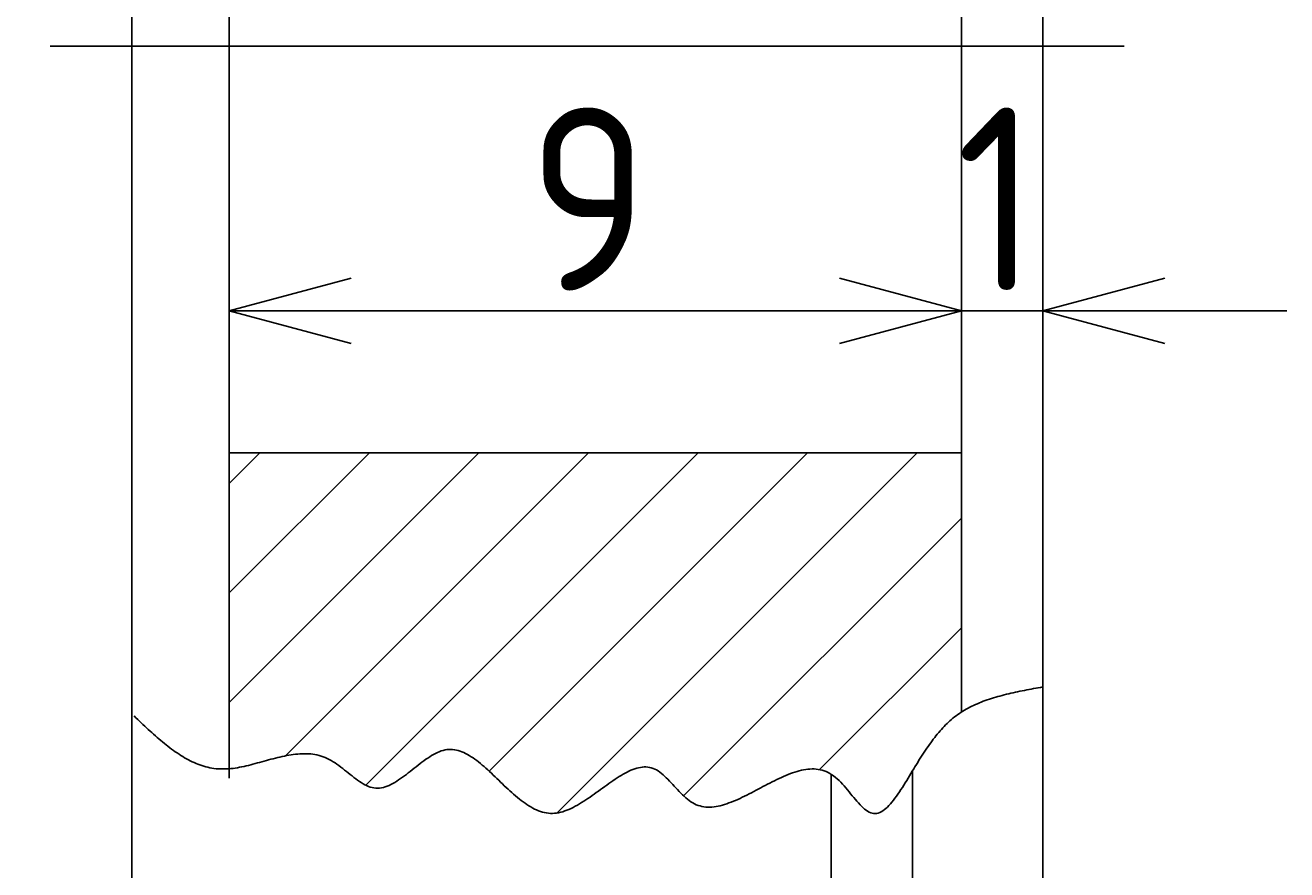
# Model space of a CAD drawing. Extents: x 57 to 183, y -13 to 97.
# Tile 7 of 10: x 168 to 183, y 17 to 28. Entities that reach past the tile are written whole.
import ezdxf

# ---------------------------------------------------------------- set-up
doc = ezdxf.new("R2010")
doc.units = 0
doc.linetypes.add('CENTER', pattern=[50.8, 31.75, -6.35, 6.35, -6.35])
doc.layers.get('0').update_dxf_attribs({"linetype": 'CONTINUOUS'})
doc.layers.get('DEFPOINTS').update_dxf_attribs({"linetype": 'CONTINUOUS'})
for name, color, linetype in [('18', 7, 'CONTINUOUS'), ('18-0-CON', 3, 'CONTINUOUS'), ('18-2-SEN', 1, 'CENTER'), ('35-0-CON', 7, 'CONTINUOUS')]:
    doc.layers.add(name, color=color, linetype=linetype)
doc.styles.add('DIMENSION', font='isocp.shx', dxfattribs={"bigfont": 'bigfont.shx'})
doc.dimstyles.get("Standard").update_dxf_attribs({"dimtxt": 0.18, "dimasz": 0.18, "dimexe": 0.18, "dimexo": 0.0625, "dimgap": 0.09, "dimtad": 0, "dimtih": 1, "dimtoh": 1, "dimzin": 0, "dimcen": 0.09, "dimazin": 3, "dimtfac": 1, "dimtofl": 0, "dimtmove": 0, "dimatfit": 3})

# ---------------------------------------------------------------- blocks, each defined once
blk = doc.blocks.new('_OPEN30')
at = {"color": 0, "linetype": 'BYBLOCK'}
for p, q in [((-1, 0.268), (0, 0)), ((0, 0), (-1, -0.268)), ((0, 0), (-1, 0))]:
    blk.add_line(p, q, dxfattribs=at)
blk = doc.blocks.new('*D171')
at = {"layer": '18-0-CON', "color": 161}
for p, q in [((179.336, 27.287), (179.336, 23.283)), ((180.336, 27.287), (180.336, 23.283)), ((177.836, 24.283), (176.336, 24.283)), ((180.336, 24.283), (179.336, 24.283)), ((181.836, 24.283), (183.336, 24.283))]:
    blk.add_line(p, q, dxfattribs=at)
at = {"layer": 'DEFPOINTS', "color": 0}
for p in [(179.336, 27.537), (180.336, 27.537), (179.336, 24.283)]:
    blk.add_point(p, dxfattribs=at)
at = {"layer": '18-0-CON', "color": 161, "xscale": 1.500000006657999, "yscale": 1.500000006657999, "zscale": 1.500000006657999}
blk.add_blockref('_OPEN30', (179.336, 24.283), dxfattribs=at)
at = {"layer": '18-0-CON', "color": 161, "xscale": 1.500000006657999, "yscale": 1.500000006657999, "zscale": 1.500000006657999, "rotation": 180}
blk.add_blockref('_OPEN30', (180.336, 24.283), dxfattribs=at)
at = {"layer": '35-0-CON', "color": 161, "style": 'DIMENSION'}
blk.add_text('1', height=2.25, dxfattribs=at).set_placement((179.274, 24.533))
blk = doc.blocks.new('*D172')
at = {"layer": '18-0-CON', "color": 161}
for p, q in [((170.336, 27.287), (170.336, 23.283)), ((179.336, 27.287), (179.336, 23.283)), ((177.836, 24.283), (171.836, 24.283))]:
    blk.add_line(p, q, dxfattribs=at)
at = {"layer": 'DEFPOINTS', "color": 0}
for p in [(170.336, 27.537), (179.336, 27.537), (170.336, 24.283)]:
    blk.add_point(p, dxfattribs=at)
at = {"layer": '18-0-CON', "color": 161, "xscale": 1.500000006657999, "yscale": 1.500000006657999, "zscale": 1.500000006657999, "rotation": 180}
blk.add_blockref('_OPEN30', (170.336, 24.283), dxfattribs=at)
at = {"layer": '18-0-CON', "color": 161, "xscale": 1.500000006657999, "yscale": 1.500000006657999, "zscale": 1.500000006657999}
blk.add_blockref('_OPEN30', (179.336, 24.283), dxfattribs=at)
at = {"layer": '35-0-CON', "color": 161, "style": 'DIMENSION'}
blk.add_text('9', height=2.25, dxfattribs=at).set_placement((174.011, 24.533))
blk = doc.blocks.new('*U174')
at = {"layer": '35-0-CON', "color": 161, "style": 'DIMENSION'}
for s, p in [('52.4', (159.75, 25.737)), ('∅', (159.75, 23.712))]:
    blk.add_text(s, height=2.25, rotation=90, dxfattribs=at).set_placement(p)
blk = doc.blocks.new('*D173')
at = {"layer": '18-0-CON', "color": 161}
for p, q in [((170.586, 53.737), (159, 53.737)), ((160, 52.237), (160, 2.837)), ((170.586, 1.337), (159, 1.337))]:
    blk.add_line(p, q, dxfattribs=at)
at = {"layer": 'DEFPOINTS', "color": 0}
for p in [(170.836, 53.737), (160, 1.337), (170.836, 1.337)]:
    blk.add_point(p, dxfattribs=at)
at = {"layer": '18-0-CON', "color": 161, "xscale": 1.500000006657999, "yscale": 1.500000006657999, "zscale": 1.500000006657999}
for p, rotation in [((160, 53.737), 90), ((160, 1.337), 270)]:
    blk.add_blockref('_OPEN30', p, dxfattribs=dict(at, rotation=rotation))
at = {"layer": '35-0-CON'}
blk.add_blockref('*U174', (0, 0), dxfattribs=at)
blk = doc.blocks.new('*U176')
at = {"layer": '35-0-CON', "color": 161, "style": 'DIMENSION'}
for s, p in [('57', (154.75, 26.974)), ('∅', (154.75, 24.949))]:
    blk.add_text(s, height=2.25, rotation=90, dxfattribs=at).set_placement(p)
blk = doc.blocks.new('*D175')
at = {"layer": '18-0-CON', "color": 161}
for p, q in [((177.486, 56.037), (154, 56.037)), ((155, 54.537), (155, 0.537)), ((177.486, -0.963), (154, -0.963))]:
    blk.add_line(p, q, dxfattribs=at)
at = {"layer": 'DEFPOINTS', "color": 0}
for p in [(177.736, 56.037), (155, -0.963), (177.736, -0.963)]:
    blk.add_point(p, dxfattribs=at)
at = {"layer": '18-0-CON', "color": 161, "xscale": 1.500000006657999, "yscale": 1.500000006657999, "zscale": 1.500000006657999}
for p, rotation in [((155, 56.037), 90), ((155, -0.963), 270)]:
    blk.add_blockref('_OPEN30', p, dxfattribs=dict(at, rotation=rotation))
at = {"layer": '35-0-CON'}
blk.add_blockref('*U176', (0, 0), dxfattribs=at)
blk = doc.blocks.new('*X188')
at = {"color": 0}
for p, q in [((173.976, 32.537), (179.199, 37.76)), ((174.371, 36.973), (175.126, 37.728)), ((170.336, 36.98), (170.851, 37.494)), ((170.336, 34.286), (173.356, 37.306)), ((172.629, 32.537), (177.371, 37.279)), ((170.336, 35.633), (171.839, 37.135)), ((171.282, 32.537), (175.833, 37.088)), ((170.336, 32.938), (173.98, 36.582)), ((175.323, 32.537), (179.336, 36.55)), ((176.67, 32.537), (179.336, 35.203)), ((178.017, 32.537), (179.336, 33.856)), ((170.336, 19.468), (173.405, 22.537)), ((170.336, 20.815), (172.058, 22.537)), ((170.336, 22.162), (170.711, 22.537)), ((171.027, 18.812), (174.752, 22.537)), ((172.014, 18.451), (176.099, 22.537)), ((173.532, 18.622), (177.446, 22.537)), ((174.365, 18.109), (178.793, 22.537)), ((175.922, 18.318), (179.336, 21.733)), ((177.593, 18.643), (179.336, 20.386))]:
    blk.add_line(p, q, dxfattribs=at)

msp = doc.modelspace()

# ---------------------------------------------------------------- linework, layer by layer
at = {"layer": '18'}
msp.add_polyline3d([(169.167, 19.302, 0), (169.188, 19.281, 0), (169.21, 19.26, 0), (169.231, 19.239, 0), (169.253, 19.219, 0), (169.275, 19.198, 0), (169.296, 19.178, 0), (169.318, 19.157, 0), (169.34, 19.137, 0), (169.362, 19.117, 0), (169.384, 19.097, 0), (169.405, 19.078, 0), (169.427, 19.058, 0), (169.449, 19.039, 0), (169.471, 19.02, 0), (169.493, 19.001, 0), (169.515, 18.983, 0), (169.538, 18.964, 0), (169.56, 18.947, 0), (169.582, 18.929, 0), (169.604, 18.912, 0), (169.627, 18.895, 0), (169.649, 18.878, 0), (169.672, 18.862, 0), (169.695, 18.847, 0), (169.718, 18.832, 0), (169.74, 18.817, 0), (169.763, 18.803, 0), (169.786, 18.789, 0), (169.81, 18.776, 0), (169.833, 18.763, 0), (169.856, 18.751, 0), (169.88, 18.74, 0), (169.904, 18.729, 0), (169.928, 18.719, 0), (169.951, 18.709, 0), (169.976, 18.7, 0), (170, 18.692, 0), (170.024, 18.684, 0), (170.049, 18.677, 0), (170.073, 18.671, 0), (170.098, 18.666, 0), (170.123, 18.661, 0), (170.148, 18.657, 0), (170.173, 18.654, 0), (170.199, 18.652, 0), (170.225, 18.65, 0), (170.25, 18.65, 0), (170.276, 18.65, 0), (170.303, 18.651, 0), (170.329, 18.653, 0), (170.355, 18.655, 0), (170.382, 18.658, 0), (170.409, 18.662, 0), (170.436, 18.666, 0), (170.463, 18.671, 0), (170.49, 18.677, 0), (170.517, 18.682, 0), (170.544, 18.689, 0), (170.572, 18.695, 0), (170.599, 18.702, 0), (170.626, 18.709, 0), (170.654, 18.716, 0), (170.682, 18.724, 0), (170.709, 18.731, 0), (170.737, 18.739, 0), (170.765, 18.747, 0), (170.792, 18.754, 0), (170.82, 18.762, 0), (170.848, 18.769, 0), (170.875, 18.776, 0), (170.903, 18.784, 0), (170.931, 18.791, 0), (170.958, 18.797, 0), (170.986, 18.803, 0), (171.014, 18.809, 0), (171.041, 18.815, 0), (171.068, 18.82, 0), (171.096, 18.824, 0), (171.123, 18.828, 0), (171.15, 18.832, 0), (171.177, 18.834, 0), (171.204, 18.836, 0), (171.231, 18.838, 0), (171.257, 18.838, 0), (171.284, 18.838, 0), (171.31, 18.837, 0), (171.337, 18.835, 0), (171.363, 18.832, 0), (171.389, 18.828, 0), (171.414, 18.823, 0), (171.44, 18.816, 0), (171.465, 18.809, 0), (171.49, 18.801, 0), (171.515, 18.791, 0), (171.54, 18.78, 0), (171.564, 18.768, 0), (171.589, 18.754, 0), (171.613, 18.74, 0), (171.637, 18.724, 0), (171.66, 18.708, 0), (171.684, 18.691, 0), (171.707, 18.673, 0), (171.73, 18.655, 0), (171.753, 18.637, 0), (171.776, 18.619, 0), (171.799, 18.601, 0), (171.822, 18.582, 0), (171.845, 18.564, 0), (171.867, 18.547, 0), (171.89, 18.53, 0), (171.912, 18.513, 0), (171.935, 18.498, 0), (171.957, 18.483, 0), (171.98, 18.469, 0), (172.002, 18.457, 0), (172.025, 18.446, 0), (172.047, 18.436, 0), (172.07, 18.428, 0), (172.093, 18.421, 0), (172.115, 18.417, 0), (172.138, 18.414, 0), (172.161, 18.413, 0), (172.184, 18.415, 0), (172.207, 18.418, 0), (172.23, 18.423, 0), (172.254, 18.43, 0), (172.277, 18.438, 0), (172.3, 18.448, 0), (172.324, 18.459, 0), (172.348, 18.472, 0), (172.371, 18.485, 0), (172.395, 18.5, 0), (172.418, 18.515, 0), (172.442, 18.532, 0), (172.466, 18.549, 0), (172.49, 18.566, 0), (172.514, 18.584, 0), (172.537, 18.603, 0), (172.561, 18.621, 0), (172.585, 18.64, 0), (172.609, 18.659, 0), (172.633, 18.678, 0), (172.657, 18.697, 0), (172.681, 18.716, 0), (172.705, 18.734, 0), (172.729, 18.751, 0), (172.752, 18.769, 0), (172.776, 18.785, 0), (172.8, 18.801, 0), (172.824, 18.815, 0), (172.848, 18.829, 0), (172.871, 18.842, 0), (172.895, 18.853, 0), (172.918, 18.863, 0), (172.942, 18.872, 0), (172.965, 18.879, 0), (172.989, 18.884, 0), (173.012, 18.888, 0), (173.035, 18.89, 0), (173.059, 18.89, 0), (173.082, 18.889, 0), (173.105, 18.886, 0), (173.128, 18.882, 0), (173.151, 18.876, 0), (173.174, 18.869, 0), (173.196, 18.86, 0), (173.219, 18.851, 0), (173.242, 18.84, 0), (173.265, 18.828, 0), (173.287, 18.815, 0), (173.31, 18.801, 0), (173.333, 18.786, 0), (173.355, 18.77, 0), (173.378, 18.753, 0), (173.401, 18.736, 0), (173.423, 18.718, 0), (173.446, 18.699, 0), (173.468, 18.679, 0), (173.491, 18.66, 0), (173.513, 18.639, 0), (173.536, 18.618, 0), (173.559, 18.597, 0), (173.581, 18.576, 0), (173.604, 18.554, 0), (173.627, 18.533, 0), (173.649, 18.511, 0), (173.672, 18.489, 0), (173.695, 18.467, 0), (173.717, 18.445, 0), (173.74, 18.424, 0), (173.763, 18.402, 0), (173.786, 18.381, 0), (173.809, 18.36, 0), (173.832, 18.34, 0), (173.855, 18.32, 0), (173.878, 18.3, 0), (173.902, 18.281, 0), (173.925, 18.263, 0), (173.948, 18.245, 0), (173.972, 18.228, 0), (173.995, 18.212, 0), (174.019, 18.197, 0), (174.042, 18.183, 0), (174.066, 18.169, 0), (174.09, 18.157, 0), (174.114, 18.146, 0), (174.138, 18.136, 0), (174.162, 18.127, 0), (174.186, 18.12, 0), (174.211, 18.114, 0), (174.235, 18.109, 0), (174.26, 18.106, 0), (174.285, 18.104, 0), (174.31, 18.104, 0), (174.335, 18.105, 0), (174.36, 18.108, 0), (174.385, 18.113, 0), (174.41, 18.118, 0), (174.436, 18.125, 0), (174.461, 18.134, 0), (174.487, 18.143, 0), (174.512, 18.154, 0), (174.538, 18.166, 0), (174.564, 18.178, 0), (174.59, 18.192, 0), (174.615, 18.206, 0), (174.641, 18.221, 0), (174.667, 18.237, 0), (174.693, 18.253, 0), (174.719, 18.27, 0), (174.745, 18.288, 0), (174.771, 18.305, 0), (174.797, 18.323, 0), (174.823, 18.342, 0), (174.848, 18.36, 0), (174.874, 18.379, 0), (174.9, 18.398, 0), (174.926, 18.416, 0), (174.951, 18.435, 0), (174.977, 18.453, 0), (175.002, 18.471, 0), (175.027, 18.489, 0), (175.053, 18.506, 0), (175.078, 18.523, 0), (175.103, 18.54, 0), (175.128, 18.556, 0), (175.153, 18.571, 0), (175.177, 18.585, 0), (175.202, 18.599, 0), (175.226, 18.612, 0), (175.25, 18.624, 0), (175.274, 18.634, 0), (175.298, 18.644, 0), (175.322, 18.652, 0), (175.345, 18.66, 0), (175.368, 18.666, 0), (175.391, 18.67, 0), (175.414, 18.674, 0), (175.437, 18.675, 0), (175.459, 18.675, 0), (175.481, 18.674, 0), (175.503, 18.67, 0), (175.524, 18.665, 0), (175.546, 18.658, 0), (175.567, 18.649, 0), (175.588, 18.638, 0), (175.608, 18.626, 0), (175.628, 18.611, 0), (175.649, 18.596, 0), (175.669, 18.579, 0), (175.688, 18.561, 0), (175.708, 18.542, 0), (175.728, 18.523, 0), (175.748, 18.502, 0), (175.767, 18.481, 0), (175.787, 18.46, 0), (175.806, 18.439, 0), (175.826, 18.417, 0), (175.846, 18.396, 0), (175.866, 18.374, 0), (175.886, 18.354, 0), (175.906, 18.334, 0), (175.927, 18.314, 0), (175.947, 18.295, 0), (175.968, 18.278, 0), (175.989, 18.261, 0), (176.011, 18.246, 0), (176.033, 18.233, 0), (176.055, 18.221, 0), (176.077, 18.21, 0), (176.1, 18.202, 0), (176.123, 18.195, 0), (176.147, 18.189, 0), (176.171, 18.185, 0), (176.195, 18.182, 0), (176.22, 18.181, 0), (176.244, 18.181, 0), (176.27, 18.182, 0), (176.295, 18.185, 0), (176.32, 18.189, 0), (176.346, 18.193, 0), (176.372, 18.199, 0), (176.399, 18.206, 0), (176.425, 18.213, 0), (176.452, 18.222, 0), (176.479, 18.232, 0), (176.506, 18.242, 0), (176.533, 18.253, 0), (176.561, 18.264, 0), (176.588, 18.276, 0), (176.616, 18.289, 0), (176.643, 18.302, 0), (176.671, 18.316, 0), (176.699, 18.329, 0), (176.727, 18.344, 0), (176.756, 18.358, 0), (176.784, 18.373, 0), (176.812, 18.388, 0), (176.84, 18.403, 0), (176.869, 18.418, 0), (176.897, 18.433, 0), (176.925, 18.448, 0), (176.954, 18.463, 0), (176.982, 18.477, 0), (177.01, 18.492, 0), (177.038, 18.506, 0), (177.067, 18.52, 0), (177.095, 18.534, 0), (177.123, 18.547, 0), (177.151, 18.559, 0), (177.179, 18.571, 0), (177.206, 18.582, 0), (177.234, 18.593, 0), (177.262, 18.603, 0), (177.289, 18.612, 0), (177.316, 18.62, 0), (177.343, 18.628, 0), (177.37, 18.634, 0), (177.397, 18.64, 0), (177.423, 18.644, 0), (177.449, 18.647, 0), (177.475, 18.649, 0), (177.501, 18.65, 0), (177.527, 18.65, 0), (177.552, 18.648, 0), (177.577, 18.645, 0), (177.602, 18.641, 0), (177.626, 18.635, 0), (177.65, 18.627, 0), (177.674, 18.618, 0), (177.698, 18.607, 0), (177.721, 18.595, 0), (177.744, 18.58, 0), (177.766, 18.564, 0), (177.788, 18.547, 0), (177.81, 18.528, 0), (177.832, 18.508, 0), (177.853, 18.486, 0), (177.874, 18.464, 0), (177.894, 18.441, 0), (177.915, 18.418, 0), (177.935, 18.394, 0), (177.955, 18.37, 0), (177.975, 18.346, 0), (177.995, 18.322, 0), (178.014, 18.298, 0), (178.033, 18.275, 0), (178.052, 18.253, 0), (178.071, 18.232, 0), (178.09, 18.211, 0), (178.109, 18.192, 0), (178.128, 18.174, 0), (178.147, 18.158, 0), (178.165, 18.143, 0), (178.184, 18.131, 0), (178.202, 18.12, 0), (178.221, 18.112, 0), (178.24, 18.106, 0), (178.258, 18.102, 0), (178.277, 18.102, 0), (178.296, 18.104, 0), (178.314, 18.108, 0), (178.333, 18.115, 0), (178.352, 18.125, 0), (178.371, 18.136, 0), (178.39, 18.15, 0), (178.408, 18.165, 0), (178.427, 18.182, 0), (178.446, 18.201, 0), (178.464, 18.221, 0), (178.483, 18.243, 0), (178.502, 18.266, 0), (178.52, 18.29, 0), (178.538, 18.316, 0), (178.557, 18.342, 0), (178.575, 18.368, 0), (178.593, 18.396, 0), (178.611, 18.424, 0), (178.629, 18.452, 0), (178.647, 18.481, 0), (178.664, 18.509, 0), (178.682, 18.538, 0), (178.699, 18.567, 0), (178.716, 18.595, 0), (178.733, 18.623, 0), (178.75, 18.651, 0), (178.766, 18.678, 0), (178.783, 18.705, 0), (178.799, 18.731, 0), (178.815, 18.757, 0), (178.831, 18.783, 0), (178.847, 18.808, 0), (178.863, 18.833, 0), (178.879, 18.857, 0), (178.895, 18.881, 0), (178.911, 18.905, 0), (178.927, 18.928, 0), (178.943, 18.951, 0), (178.959, 18.973, 0), (178.975, 18.995, 0), (178.991, 19.016, 0), (179.008, 19.038, 0), (179.024, 19.058, 0), (179.04, 19.079, 0), (179.057, 19.099, 0), (179.074, 19.118, 0), (179.091, 19.137, 0), (179.108, 19.156, 0), (179.125, 19.174, 0), (179.142, 19.192, 0), (179.16, 19.209, 0), (179.178, 19.226, 0), (179.196, 19.243, 0), (179.215, 19.259, 0), (179.233, 19.275, 0), (179.253, 19.29, 0), (179.272, 19.305, 0), (179.292, 19.32, 0), (179.312, 19.334, 0), (179.332, 19.348, 0), (179.353, 19.361, 0), (179.374, 19.374, 0), (179.396, 19.386, 0), (179.418, 19.398, 0), (179.44, 19.41, 0), (179.463, 19.421, 0), (179.486, 19.432, 0), (179.509, 19.443, 0), (179.533, 19.453, 0), (179.557, 19.463, 0), (179.581, 19.473, 0), (179.605, 19.482, 0), (179.63, 19.491, 0), (179.655, 19.5, 0), (179.68, 19.508, 0), (179.706, 19.517, 0), (179.732, 19.524, 0), (179.758, 19.532, 0), (179.784, 19.54, 0), (179.81, 19.547, 0), (179.837, 19.554, 0), (179.864, 19.561, 0), (179.891, 19.568, 0), (179.918, 19.574, 0), (179.945, 19.581, 0), (179.972, 19.587, 0), (180, 19.593, 0), (180.027, 19.599, 0), (180.055, 19.605, 0), (180.083, 19.611, 0), (180.111, 19.616, 0), (180.139, 19.622, 0), (180.167, 19.627, 0), (180.195, 19.633, 0), (180.223, 19.638, 0), (180.252, 19.643, 0), (180.28, 19.649, 0), (180.308, 19.654, 0), (180.336, 19.659, 0)], dxfattribs=at)
at = {"layer": '18-2-SEN'}
msp.add_line((181.336, 27.537), (168.136, 27.537), dxfattribs=at)
at = {"layer": '35-0-CON'}
for p, q in [((180.336, 67.037), (180.336, -11.963)), ((169.136, 51.737), (169.136, 3.337)), ((170.336, 37.907), (170.336, 18.539)), ((179.336, 37.476), (179.336, 19.35)), ((170.336, 22.537), (179.336, 22.537)), ((178.736, 18.619), (178.736, 5.276)), ((177.736, 18.585), (177.736, 5.276))]:
    msp.add_line(p, q, dxfattribs=at)

# ---------------------------------------------------------------- block references
at = {"layer": '18-0-CON', "linetype": 'CONTINUOUS'}
msp.add_blockref('*X188', (0, 0), dxfattribs=at)

# ---------------------------------------------------------------- dimensions: what is measured, and where the dimension line sits
at = {"layer": '18-0-CON'}
for base, p1, p2, picture, middle in [((155, -0.963), (177.736, 56.037), (177.736, -0.963), '*D175', (153.625, 27.537)), ((160, 1.337), (170.836, 53.737), (170.836, 1.337), '*D173', (158.625, 27.537))]:
    dim = msp.add_linear_dim(base=base, p1=p1, p2=p2, angle=90, dimstyle='Standard', override={"dimscale": 0.5, "dimpost": '%%c<>', "dimtol": 0, "dimtp": 0.1, "dimtm": 0}, dxfattribs=at)
    dim.commit()
    dim.dimension.update_dxf_attribs({"geometry": picture, "text_midpoint": middle})
for base, p1, p2, picture, middle in [((170.336, 24.283), (179.336, 27.537), (170.336, 27.537), '*D172', (174.836, 25.658)), ((179.336, 24.283), (180.336, 27.537), (179.336, 27.537), '*D171', (179.836, 25.658))]:
    dim = msp.add_linear_dim(base=base, p1=p1, p2=p2, dimstyle='Standard', override={"dimscale": 0.5, "dimtol": 0, "dimtp": 0.1, "dimtm": 0}, dxfattribs=at)
    dim.commit()
    dim.dimension.update_dxf_attribs({"geometry": picture, "text_midpoint": middle})

doc.saveas('drawing.dxf')
